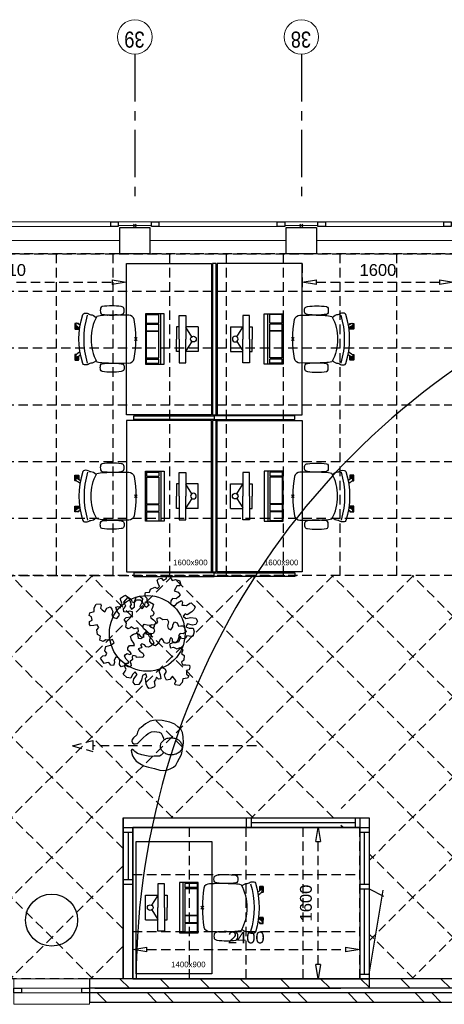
# Model space of a CAD drawing. Header units: millimetres. Extents: x -88840 to 85996, y -16279 to 104709.
# Tile 14 of 184: x -27987 to -23498, y 895 to 11300. Entities that reach past the tile are written whole.
import ezdxf

# ---------------------------------------------------------------- set-up
doc = ezdxf.new("R2010")
doc.units = ezdxf.units.MM
doc.header["$LTSCALE"] = 400
doc.header["$PDMODE"] = 3
doc.header["$PDSIZE"] = 15
doc.linetypes.add('CENTER', pattern=[2, 1.25, -0.25, 0.25, -0.25])
doc.linetypes.add('HIDDEN', pattern=[0.375, 0.25, -0.125])
for name, color, linetype in [('-gd', 2, 'Continuous'), ('-ve', 2, 'HIDDEN'), ('inlay', 6, 'Continuous'), ('inr', 4, 'Continuous'), ('looplijnen', 8, 'HIDDEN'), ('plafond', 255, 'HIDDEN'), ('plant', 114, 'Continuous'), ('plat', 5, 'Continuous'), ('sona-s008_ip0', 7, 'Continuous'), ('stramien', 1, 'CENTER'), ('symbol', 1, 'Continuous'), ('timmerwerk-ge', 150, 'Continuous')]:
    doc.layers.add(name, color=color, linetype=linetype)
for name, color, linetype, lineweight in [('Buitenkozijnen', 140, 'Continuous', 15), ('mat-baksteen', 5, 'Continuous', 25), ('mat-beton (ihwg)', 5, 'Continuous', 25), ('mat-kalkzandsteen', 5, 'Continuous', 25), ('None', 7, 'Continuous', 9)]:
    doc.layers.add(name, color=color, linetype=linetype, lineweight=lineweight)
doc.styles.add('Arial', font='arial.ttf', dxfattribs={"height": 176.388889})
doc.styles.add('Arial Narrow', font='ARIALN.TTF', dxfattribs={"height": 222.25})
doc.styles.get("Standard").update_dxf_attribs({"font": 'arial.ttf'})
doc.dimstyles.new('CAL-N1-050-25', dxfattribs={"dimscale": 50, "dimtxt": 2.5, "dimasz": 3, "dimexe": 1.5, "dimexo": 0, "dimgap": 0.3, "dimtad": 0, "dimdec": 4, "dimrnd": 1, "dimdsep": 46, "dimtxsty": 'Standard', "dimblk": 'CLOSED', "dimcen": 0, "dimdle": 1.25, "dimclrt": 249, "dimadec": 0, "dimazin": 0, "dimtfac": 0.9, "dimtdec": 4, "dimtix": 1, "dimtmove": 0, "dimatfit": 3, "dimldrblk": 'CLOSED', "dimfxl": 1, "dimtvp": 1, "dimtolj": 1, "dimtzin": 0, "dimarcsym": 0})

# ---------------------------------------------------------------- blocks, each defined once
blk = doc.blocks.new('plafond03')
at = {"layer": 'inlay'}
for points in [[(20558, -8252), (23158, -8252), (23158, -9952), (20558, -9952)], [(20658, -8352), (23058, -8352), (23058, -9952), (20658, -9952)]]:
    blk.add_lwpolyline(points, close=True, dxfattribs=at)
at = {"layer": 'plafond'}
for p, q in [((19850, -5690), (19850, -2292)), ((20450, -5690), (20450, -2292)), ((21050, -5690), (21050, -2292)), ((21650, -5690), (21650, -2292)), ((22250, -5690), (22250, -2292)), ((22850, -5690), (22850, -2292)), ((23450, -5690), (23450, -2292)), ((24050, -2690), (5215, -2690)), ((24050, -3290), (5215, -3290)), ((24050, -3890), (5215, -3890)), ((24050, -4490), (5215, -4490)), ((24050, -5090), (5215, -5090)), ((24050, -5690), (6875, -5690)), ((20558, -9426), (16822, -5690)), ((20232, -5690), (17670, -8252)), ((20558, -8577), (17671, -5690)), ((21081, -5690), (18519, -8252)), ((21081, -8252), (18519, -5690)), ((21929, -5690), (19042, -8577)), ((22778, -5690), (19042, -9426)), ((21930, -8252), (19368, -5690)), ((22779, -8252), (20217, -5690)), ((23626, -5690), (21064, -8252)), ((25327, -9952), (21065, -5690)), ((26176, -9952), (21914, -5690)), ((27024, -9952), (22762, -5690)), ((27873, -9952), (23611, -5690)), ((24073, -6092), (21913, -8252)), ((24921, -6092), (22861, -8152)), ((25770, -6092), (23158, -8704)), ((26618, -6092), (23158, -9552)), ((27467, -6092), (23607, -9952)), ((20658, -9952), (20658, -8352)), ((21258, -9952), (21258, -8352)), ((21858, -9952), (21858, -8352)), ((22458, -9952), (22458, -8352)), ((22879, -8352), (22858, -8332)), ((23058, -9952), (23058, -8352)), ((24479, -9952), (23158, -8632)), ((20236, -9952), (19042, -8758)), ((20558, -8758), (19364, -9952)), ((20658, -8852), (23058, -8852)), ((20658, -9452), (23058, -9452)), ((23630, -9952), (23158, -9480)), ((20558, -9607), (20213, -9952))]:
    blk.add_line(p, q, dxfattribs=at)
for points in [[(7270, -9952), (5440, -9952), (5440, -7522), (5215, -7522), (5215, -2292), (31910, -2292), (31910, -9707), (31730, -9707), (31730, -9952), (5440, -9952)], [(27670, -5690), (31910, -5690), (31910, -2292), (5215, -2292), (5215, -5690), (22390, -5690)]]:
    blk.add_lwpolyline(points, dxfattribs=at)
for points in [[(20558, -8252), (23158, -8252), (23158, -9952), (20558, -9952)], [(20658, -8352), (23058, -8352), (23058, -9952), (20658, -9952)]]:
    blk.add_lwpolyline(points, close=True, dxfattribs=at)
blk = doc.blocks.new('Kolom 280x320')
at = {"layer": 'mat-beton (ihwg)', "lineweight": 25}
blk.add_lwpolyline([(-300, 160), (-20, 160), (-20, -160), (-300, -160)], close=True, dxfattribs=at)
at = {"layer": 'None', "color": 92, "linetype": 'Continuous', "lineweight": 5}
blk.add_point((0, 0), dxfattribs=at)
blk = doc.blocks.new('Kolom O 550')
at = {"layer": 'mat-beton (ihwg)', "lineweight": 25}
blk.add_circle((0, 0), 275, dxfattribs=at)
blk = doc.blocks.new('Gevelpui best 1410 (2D)')
at = {"layer": 'Buitenkozijnen', "lineweight": 15}
for p, q in [((-260, 0), (-260, -1410)), ((-260, 0), (-210, 0)), ((-210, 0), (-210, -1410)), ((-260, -1410), (-210, -1410))]:
    blk.add_line(p, q, dxfattribs=at)
at = {"layer": 'Buitenkozijnen', "color": 92, "lineweight": 25}
for points in [[(-260, 0), (-210, 0), (-210, -80), (-260, -80)], [(-260, -1330), (-210, -1330), (-210, -1410), (-260, -1410)]]:
    blk.add_lwpolyline(points, close=True, dxfattribs=at)
at = {"layer": 'None', "color": 43, "linetype": 'Continuous', "lineweight": 9}
blk.add_line((-410, 15), (-410, -1425), dxfattribs=at)
blk = doc.blocks.new('Gevelpui best 800')
at = {"layer": 'Buitenkozijnen', "color": 43, "linetype": 'Continuous', "lineweight": 9}
blk.add_lwpolyline([(-400, 270), (400, 270), (400, 0), (-400, 0)], close=True, dxfattribs=at)
at = {"layer": 'Buitenkozijnen', "color": 140, "linetype": 'Continuous', "lineweight": 15}
blk.add_lwpolyline([(-400, 150), (400, 150), (400, 100), (-400, 100)], close=True, dxfattribs=at)
at = {"layer": 'Buitenkozijnen', "color": 92, "linetype": 'Continuous', "lineweight": 25}
for points in [[(-400, 150), (-320, 150), (-320, 100), (-400, 100)], [(320, 150), (400, 150), (400, 100), (320, 100)]]:
    blk.add_lwpolyline(points, close=True, dxfattribs=at)
blk = doc.blocks.new('*X57')
at = {"layer": 'None', "lineweight": 9}
for p, q in [((-11029, 19518), (-10929, 19618)), ((-11029, 19094), (-10929, 19194)), ((-11029, 18670), (-10929, 18770)), ((-11029, 18245), (-10929, 18345)), ((-11029, 17821), (-10929, 17921)), ((-11029, 17397), (-10929, 17497)), ((-11029, 16973), (-10929, 17073)), ((-11029, 16548), (-10929, 16648)), ((-11029, 16124), (-10929, 16224)), ((-11029, 15700), (-10929, 15800))]:
    blk.add_line(p, q, dxfattribs=at)
blk = doc.blocks.new('*X58')
at = {"layer": 'None', "lineweight": 9}
for p, q in [((-11179, 19934), (-11173, 19940)), ((-11179, 19757), (-11079, 19857)), ((-11179, 19227), (-11079, 19327)), ((-11179, 19050), (-11079, 19150)), ((-11179, 18520), (-11079, 18620)), ((-11179, 18343), (-11079, 18443)), ((-11179, 17812), (-11079, 17912)), ((-11179, 17636), (-11079, 17736)), ((-11179, 17105), (-11079, 17205)), ((-11179, 16929), (-11079, 17029)), ((-11179, 16398), (-11079, 16498)), ((-11179, 16222), (-11079, 16322)), ((-11179, 15691), (-11079, 15791)), ((-11179, 15515), (-11079, 15615))]:
    blk.add_line(p, q, dxfattribs=at)
blk = doc.blocks.new('symb-ps03_b2')
blk.add_lwpolyline([(82, -334), (93, -323), (110, -305), (120, -285), (121, -231), (122, -184), (116, -150), (104, -98), (91, -52), (69, -25), (58, -13), (50, -1), (49, 8), (59, 13), (76, 9), (115, -1), (145, -17), (172, -41), (196, -78), (221, -122), (236, -169), (250, -232), (266, -290), (270, -325), (267, -365), (252, -399), (235, -433), (213, -457), (181, -475), (141, -499), (103, -517), (27, -533), (-23, -539), (-83, -538), (-130, -528), (-165, -511), (-192, -479), (-218, -448), (-241, -394), (-258, -313), (-262, -242), (-251, -189), (-222, -138), (-185, -93), (-170, -72), (-134, -54), (-107, -46), (-75, -10), (-57, 2), (-38, 7), (-23, 1), (-12, -13), (-11, -28), (-13, -49), (-23, -61), (-75, -115), (-104, -145), (-121, -166), (-138, -200), (-142, -234), (-135, -284), (-123, -302), (-94, -319), (-69, -327), (-52, -333)])
blk.add_lwpolyline([(-75, -413, 0.078796), (-66, -458, 0.088041), (-46, -494, 0.105312), (-14, -518, 0.121926), (19, -526, 0.121926), (52, -517, 0.105312), (82, -490, 0.088041), (100, -454, 0.078796), (106, -408, 0.078796), (98, -363, 0.088041), (77, -328, 0.105312), (46, -303, 0.121926), (13, -296, 0.121926), (-21, -305, 0.105312), (-50, -331, 0.088041), (-69, -368, 0.078796)], format="xyb", close=True)
blk = doc.blocks.new('symb-ps09_b2')
at = {"layer": 'looplijnen'}
for p, q in [((0, 935), (-58, 718)), ((0, 935), (58, 718)), ((-58, 718), (58, 718)), ((0, 95), (0, 718)), ((0, -1011), (0, -327))]:
    blk.add_line(p, q, dxfattribs=at)
at = {"layer": 'symbol'}
blk.add_blockref('symb-ps03_b2', (-11, 300), dxfattribs=at)
blk = doc.blocks.new('SONA-S008_B2')
at = {"layer": '-gd'}
blk.add_open_spline([(-253, -510), (-88, -560), (88, -560), (253, -510)], degree=3, dxfattribs=at)
for points in [[(-207, -16), (-79, 5), (80, 5), (207, -16)], [(-253, -272), (-257, -207), (-252, -139), (-253, -74)], [(-253, -74), (-253, -52), (-233, -20), (-207, -16)], [(207, -16), (233, -20), (253, -52), (253, -74)], [(253, -74), (252, -139), (257, -207), (253, -272)], [(-343, -154), (-353, -221), (-352, -288), (-343, -355)], [(-325, -126), (-337, -132), (-340, -141), (-343, -154)], [(-278, -126), (-288, -121), (-315, -121), (-325, -126)], [(-261, -154), (-263, -141), (-266, -132), (-278, -126)], [(-261, -355), (-252, -288), (-250, -221), (-261, -154)], [(261, -355), (252, -288), (250, -221), (261, -154)], [(261, -154), (263, -141), (266, -132), (278, -126)], [(278, -126), (288, -121), (315, -121), (325, -126)], [(325, -126), (337, -132), (340, -141), (343, -154)], [(343, -154), (353, -221), (352, -288), (343, -355)], [(-255, -304), (-254, -304), (-253, -305), (-252, -305)], [(-239, -412), (-253, -366), (-250, -319), (-253, -272)], [(253, -272), (250, -319), (253, -366), (239, -412)], [(252, -298), (253, -297), (254, -297), (255, -297)], [(-343, -355), (-341, -363), (-334, -370), (-326, -372)], [(-326, -372), (-310, -376), (-293, -376), (-277, -372)], [(-277, -372), (-270, -370), (-262, -363), (-261, -355)], [(-251, -332), (-253, -332), (-255, -331), (-258, -330)], [(239, -412), (95, -494), (-95, -494), (-239, -412)], [(257, -323), (255, -324), (253, -324), (251, -325)], [(277, -372), (270, -370), (262, -363), (261, -355)], [(326, -372), (310, -376), (293, -376), (277, -372)], [(343, -355), (341, -363), (334, -370), (326, -372)], [(-272, -515), (-274, -534), (-274, -556), (-259, -560)], [(-256, -474), (-255, -489), (-270, -500), (-272, -515)], [(-227, -418), (-247, -437), (-256, -455), (-256, -474)], [(256, -474), (256, -455), (247, -437), (227, -418)], [(272, -515), (270, -500), (255, -489), (256, -474)], [(259, -560), (274, -556), (274, -534), (272, -515)], [(-259, -560), (-77, -614), (79, -614), (259, -560)], [(-222, -607), (-222, -605), (-221, -603), (-219, -603)], [(-222, -615), (-222, -615), (-222, -607), (-222, -607)], [(-219, -615), (-219, -615), (-222, -615), (-222, -615)], [(-222, -630), (-222, -630), (-222, -618), (-222, -618)], [(-222, -618), (-222, -618), (-199, -618), (-199, -618)], [(-219, -603), (-219, -603), (-192, -603), (-177, -603)], [(-199, -615), (-199, -615), (-219, -615), (-219, -615)], [(-199, -618), (-199, -618), (-199, -615), (-199, -615)], [(-199, -615), (-199, -615), (-187, -615), (-187, -615)], [(-199, -618), (-199, -618), (-189, -618), (-187, -618)], [(-183, -633), (-188, -629), (-190, -621), (-186, -615)], [(-185, -615), (-186, -615), (-187, -615), (-187, -615)], [(-187, -615), (-187, -615), (-187, -616), (-187, -617)], [(-186, -615), (-186, -615), (-176, -603), (-163, -584)], [(-135, -589), (-152, -614), (-165, -630), (-165, -630)], [(106, -607), (106, -605), (108, -603), (110, -603)], [(106, -615), (106, -615), (106, -607), (106, -607)], [(110, -615), (110, -615), (106, -615), (106, -615)], [(106, -630), (106, -630), (106, -618), (106, -618)], [(106, -618), (106, -618), (130, -618), (130, -618)], [(110, -603), (110, -603), (116, -603), (123, -603)], [(130, -615), (130, -615), (110, -615), (110, -615)], [(143, -630), (143, -630), (132, -615), (115, -592)], [(130, -618), (130, -618), (130, -615), (130, -615)], [(130, -615), (130, -615), (131, -615), (132, -615)], [(130, -618), (130, -618), (132, -618), (134, -618)], [(144, -587), (156, -604), (164, -615), (164, -615)], [(155, -603), (159, -603), (162, -603), (162, -603)], [(164, -615), (168, -621), (167, -629), (161, -633)], [(162, -603), (164, -603), (166, -605), (166, -607)], [(166, -615), (166, -615), (165, -615), (164, -615)], [(165, -618), (166, -618), (166, -618), (166, -618)], [(166, -607), (166, -607), (166, -615), (166, -615)], [(166, -618), (166, -618), (166, -619), (166, -620)], [(-199, -630), (-199, -630), (-222, -630), (-222, -630)], [(-222, -641), (-222, -641), (-222, -633), (-222, -633)], [(-222, -633), (-222, -633), (-219, -633), (-219, -633)], [(-219, -645), (-221, -645), (-222, -643), (-222, -641)], [(-219, -633), (-219, -633), (-199, -633), (-199, -633)], [(-167, -645), (-167, -645), (-219, -645), (-219, -645)], [(-199, -633), (-199, -633), (-199, -630), (-199, -630)], [(-199, -630), (-199, -630), (-187, -630), (-187, -630)], [(-199, -633), (-199, -633), (-187, -633), (-187, -633)], [(-186, -630), (-186, -630), (-187, -630), (-187, -630)], [(-187, -630), (-187, -630), (-187, -633), (-187, -633)], [(-187, -633), (-187, -633), (-185, -633), (-183, -633)], [(-165, -630), (-169, -636), (-177, -638), (-183, -633)], [(-183, -633), (-183, -633), (-183, -633), (-183, -633)], [(-167, -633), (-167, -633), (-166, -633), (-166, -633)], [(-163, -641), (-163, -643), (-165, -645), (-167, -645)], [(-166, -633), (-166, -633), (-163, -633), (-163, -633)], [(-163, -630), (-163, -630), (-163, -630), (-164, -630)], [(-163, -628), (-163, -629), (-163, -630), (-163, -630)], [(-163, -633), (-163, -633), (-163, -641), (-163, -641)], [(130, -630), (130, -630), (106, -630), (106, -630)], [(106, -641), (106, -641), (106, -633), (106, -633)], [(106, -633), (106, -633), (110, -633), (110, -633)], [(110, -645), (108, -645), (106, -643), (106, -641)], [(110, -633), (110, -633), (130, -633), (130, -633)], [(162, -644), (162, -644), (110, -645), (110, -645)], [(130, -633), (130, -633), (130, -630), (130, -630)], [(130, -630), (130, -630), (142, -630), (142, -630)], [(130, -633), (130, -633), (142, -633), (142, -633)], [(143, -630), (142, -630), (142, -630), (142, -630)], [(142, -630), (142, -630), (142, -633), (142, -633)], [(142, -633), (142, -633), (143, -633), (145, -633)], [(161, -633), (155, -637), (147, -636), (143, -630)], [(161, -633), (161, -633), (161, -633), (161, -633)], [(162, -633), (162, -633), (162, -633), (162, -633)], [(162, -633), (162, -633), (166, -633), (166, -633)], [(166, -641), (166, -643), (164, -644), (162, -644)], [(166, -630), (166, -630), (165, -630), (164, -630)], [(166, -626), (166, -628), (166, -630), (166, -630)], [(166, -633), (166, -633), (166, -641), (166, -641)]]:
    blk.add_open_spline(points, degree=3)
at = {"layer": 'sona-s008_ip0'}
blk.add_point((0, 0), dxfattribs=at)
blk = doc.blocks.new('SYMB-CMP4_B2')
for p, q in [((-130, 558), (130, 558)), ((-130, 558), (-130, 428)), ((130, 558), (130, 428)), ((-250, 358), (-250, 428)), ((-250, 428), (0, 428)), ((-25, 492), (-125, 428)), ((250, 428), (0, 428)), ((25, 492), (125, 428)), ((250, 358), (250, 428)), ((0, 358), (-250, 358)), ((-130, 358), (-130, 328)), ((-130, 328), (0, 328)), ((0, 358), (250, 358)), ((130, 328), (0, 328)), ((130, 358), (130, 328)), ((265, 200), (-265, 200)), ((-265, 200), (-265, 0)), ((265, 163), (-265, 163)), ((-167, 142), (-260, 142)), ((-260, 13), (-260, 142)), ((-167, 13), (-167, 142)), ((-88, 142), (-159, 142)), ((-159, 13), (-159, 142)), ((-88, 13), (-88, 142)), ((200, 142), (-82, 142)), ((-82, 13), (-82, 142)), ((200, 13), (200, 142)), ((255, 142), (212, 142)), ((212, 13), (212, 142)), ((255, 13), (255, 142)), ((265, 0), (265, 200)), ((-265, 0), (265, 0)), ((-167, 13), (-260, 13)), ((-88, 13), (-159, 13)), ((200, 13), (-82, 13)), ((255, 13), (212, 13))]:
    blk.add_line(p, q)
blk.add_circle((0, 508), 30)
blk = doc.blocks.new('_CLOSED')
at = {"color": 0, "linetype": 'ByBlock'}
for p, q in [((-1, 0.167), (0, 0)), ((-1, 0.167), (-1, -0.167)), ((0, 0), (-1, -0.167))]:
    blk.add_line(p, q, dxfattribs=at)
blk = doc.blocks.new('*D1518')
at = {"layer": '-ve', "color": 0, "lineweight": -2, "transparency": 16777216}
for p, q in [((-66792, 31165), (-66792, 31548)), ((-64392, 31165), (-64392, 31548)), ((-66642, 31473), (-64542, 31473))]:
    blk.add_line(p, q, dxfattribs=at)
at = {"layer": 'Defpoints', "color": 0, "transparency": 16777216}
for p in [(-64392, 31473), (-66792, 31165), (-64392, 31165)]:
    blk.add_point(p, dxfattribs=at)
at = {"layer": '-ve', "color": 0, "lineweight": -2, "transparency": 16777216, "xscale": 150, "yscale": 150, "zscale": 150, "rotation": 180}
blk.add_blockref('_CLOSED', (-66792, 31473), dxfattribs=at)
at = {"layer": '-ve', "color": 0, "lineweight": -2, "transparency": 16777216, "xscale": 150, "yscale": 150, "zscale": 150}
blk.add_blockref('_CLOSED', (-64392, 31473), dxfattribs=at)
at = {"layer": '-ve', "color": 249, "transparency": 16777216, "insert": (-65592, 31600), "char_height": 125, "attachment_point": 5}
blk.add_mtext('\\A1;2400', dxfattribs=at)
blk = doc.blocks.new('*D1519')
at = {"layer": '-ve', "color": 0, "lineweight": -2, "transparency": 16777216}
for p, q in [((-64774, 32765), (-64908, 32765)), ((-64833, 31315), (-64833, 32615)), ((-64774, 31165), (-64908, 31165))]:
    blk.add_line(p, q, dxfattribs=at)
at = {"layer": 'Defpoints', "color": 0, "transparency": 16777216}
for p in [(-64833, 32765), (-64774, 32765), (-64774, 31165)]:
    blk.add_point(p, dxfattribs=at)
at = {"layer": '-ve', "color": 0, "lineweight": -2, "transparency": 16777216, "xscale": 150, "yscale": 150, "zscale": 150}
for p, rotation in [((-64833, 32765), 90), ((-64833, 31165), 270)]:
    blk.add_blockref('_CLOSED', p, dxfattribs=dict(at, rotation=rotation))
at = {"layer": '-ve', "color": 249, "transparency": 16777216, "insert": (-64961, 31965), "char_height": 125, "attachment_point": 5, "rotation": 90}
blk.add_mtext('\\A1;1600', dxfattribs=at)
blk = doc.blocks.new('*D1524')
at = {"layer": '-ve', "color": 0, "lineweight": -2, "transparency": 16777216}
for p, q in [((-69370, 38725), (-69370, 38451)), ((-66860, 38725), (-66860, 38451)), ((-69220, 38526), (-67010, 38526))]:
    blk.add_line(p, q, dxfattribs=at)
at = {"layer": 'Defpoints', "color": 0, "transparency": 16777216}
for p in [(-69370, 38725), (-66860, 38725), (-66860, 38526)]:
    blk.add_point(p, dxfattribs=at)
at = {"layer": '-ve', "color": 0, "lineweight": -2, "transparency": 16777216, "xscale": 150, "yscale": 150, "zscale": 150, "rotation": 180}
blk.add_blockref('_CLOSED', (-69370, 38526), dxfattribs=at)
at = {"layer": '-ve', "color": 0, "lineweight": -2, "transparency": 16777216, "xscale": 150, "yscale": 150, "zscale": 150}
blk.add_blockref('_CLOSED', (-66860, 38526), dxfattribs=at)
at = {"layer": '-ve', "color": 249, "transparency": 16777216, "insert": (-68115, 38654), "char_height": 125, "attachment_point": 5}
blk.add_mtext('\\A1;2510', dxfattribs=at)
blk = doc.blocks.new('*D1529')
at = {"layer": '-ve', "color": 0, "lineweight": -2, "transparency": 16777216}
for p, q in [((-65000, 38725), (-65000, 38451)), ((-63400, 38725), (-63400, 38451)), ((-64850, 38526), (-63550, 38526))]:
    blk.add_line(p, q, dxfattribs=at)
at = {"layer": 'Defpoints', "color": 0, "transparency": 16777216}
for p in [(-65000, 38725), (-63400, 38725), (-63400, 38526)]:
    blk.add_point(p, dxfattribs=at)
at = {"layer": '-ve', "color": 0, "lineweight": -2, "transparency": 16777216, "xscale": 150, "yscale": 150, "zscale": 150, "rotation": 180}
blk.add_blockref('_CLOSED', (-65000, 38526), dxfattribs=at)
at = {"layer": '-ve', "color": 0, "lineweight": -2, "transparency": 16777216, "xscale": 150, "yscale": 150, "zscale": 150}
blk.add_blockref('_CLOSED', (-63400, 38526), dxfattribs=at)
at = {"layer": '-ve', "color": 249, "transparency": 16777216, "insert": (-64200, 38654), "char_height": 125, "attachment_point": 5}
blk.add_mtext('\\A1;1600', dxfattribs=at)
blk = doc.blocks.new('SYMB-BM02_B2')
at = {"layer": 'plant'}
blk.add_lwpolyline([(98, 356), (66, 371), (46, 367), (23, 344), (26, 317), (5, 314), (-27, 337), (-68, 353), (-84, 340), (-93, 315), (-77, 290), (-84, 262), (-106, 274), (-134, 301), (-166, 298), (-190, 273), (-184, 246), (-181, 209), (-209, 214), (-256, 237), (-302, 241), (-315, 221), (-325, 198), (-329, 157), (-315, 134), (-286, 119), (-263, 95), (-270, 73), (-298, 80), (-306, 68), (-307, 29), (-341, 38), (-375, 66), (-406, 70), (-427, 48), (-413, 13), (-402, -28), (-381, -27), (-361, -62), (-377, -76), (-407, -84), (-423, -126), (-448, -119), (-475, -126), (-482, -158), (-448, -194), (-447, -249), (-411, -258), (-363, -237), (-327, -242), (-307, -272), (-338, -303), (-366, -308), (-398, -333), (-381, -365), (-338, -377), (-336, -406), (-332, -436), (-252, -458), (-234, -418), (-243, -383), (-220, -358), (-184, -372), (-140, -344), (-141, -283), (-132, -230), (-84, -233), (-86, -271), (-59, -312), (-68, -354), (-36, -386), (7, -361), (39, -388), (98, -377), (116, -344), (153, -351), (160, -393), (171, -436), (193, -440), (228, -426), (230, -390), (275, -385), (300, -408), (328, -386), (326, -329), (369, -315), (403, -276), (387, -222), (366, -221), (339, -240), (312, -226), (275, -205), (309, -165), (312, -121), (278, -112), (241, -110), (205, -137), (171, -126), (146, -92), (166, -59), (184, -44), (228, -57), (285, -55), (282, -25), (255, -2), (285, 14), (305, 34), (353, 32), (371, 38), (382, 84), (382, 111), (350, 130), (317, 139), (248, 136), (232, 114), (194, 121), (209, 166), (266, 187), (314, 230), (310, 274), (271, 296), (232, 280), (187, 233), (150, 251), (176, 290), (219, 319), (203, 365), (155, 404), (121, 376), (98, 356)], dxfattribs=at)
blk = doc.blocks.new('BD C209')
at = {"layer": 'Buitenkozijnen', "lineweight": 15}
for points in [[(20505, -1992.28186), (20505, -1952.24122), (20855, -1952.24122), (20855, -1992.28186)], [(22265, -1992.28186), (22265, -1952.24122), (22615, -1952.24122), (22615, -1992.28186)]]:
    blk.add_lwpolyline(points, close=True, dxfattribs=at)
at = {"layer": 'inlay'}
blk.add_arc((28558.57332, -9963.28774), 7864.77886, 111.628478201, 179.919524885, dxfattribs=at)
at = {"layer": 'inr'}
for points in [[(21490, -2392.28186), (21490, -3992.28186), (20590, -3992.28186), (20590, -2392.28186)], [(21500, -2392.28186), (21500, -3992.28186), (21540, -3992.28186), (21540, -2392.28186)], [(21550, -2392.28186), (21550, -3992.28186), (22450, -3992.28186), (22450, -2392.28186)], [(21490, -5652.28186), (21490, -4052.28186), (20590, -4052.28186), (20590, -5652.28186)], [(20670, -4002.28186), (21520, -4002.28186), (21520, -4042.28186), (20670, -4042.28186)], [(21500, -4052.28186), (21500, -5652.28186), (21540, -5652.28186), (21540, -4052.28186)], [(22370, -4002.28186), (21520, -4002.28186), (21520, -4042.28186), (22370, -4042.28186)], [(21550, -5652.28186), (21550, -4052.28186), (22450, -4052.28186), (22450, -5652.28186)], [(20670, -5702.28186), (21520, -5702.28186), (21520, -5662.28186), (20670, -5662.28186)], [(22370, -5702.28186), (21520, -5702.28186), (21520, -5662.28186), (22370, -5662.28186)], [(20693.85299, -9900.58723), (20693.85299, -8500.58723), (21493.85299, -8500.58723), (21493.85299, -9900.58723)]]:
    blk.add_lwpolyline(points, close=True, dxfattribs=at)
at = {"layer": 'mat-baksteen', "lineweight": 25}
for p, q in [((20200, -10102.24122), (20200, -10202.24122)), ((24680, -10102.24122), (20200, -10102.24122)), ((24680, -10202.24122), (20200, -10202.24122))]:
    blk.add_line(p, q, dxfattribs=at)
at = {"layer": 'mat-kalkzandsteen', "lineweight": 25}
for p, q in [((20200, -9952.24122), (20200, -10052.24122)), ((24680, -9952.24122), (20200, -9952.24122)), ((24680, -10052.24122), (20200, -10052.24122))]:
    blk.add_line(p, q, dxfattribs=at)
at = {"layer": 'None', "color": 43, "linetype": 'Continuous', "lineweight": 9}
for centre in [(20680, 0), (22440, 0)]:
    blk.add_circle(centre, 182.60642, dxfattribs=at)
at = {"layer": 'plat'}
for p, q in [((20558.03864, -8252.24122), (23158.03864, -8252.24122)), ((20558.03864, -8252.24122), (20558.03864, -9952.24122)), ((21858.03864, -8252.24122), (21858.03864, -8352.24122)), ((21908.03864, -8252.24122), (21908.03864, -8352.24122)), ((21908.03864, -8302.24122), (23008.03864, -8302.24122)), ((23008.03864, -8252.24122), (23008.03864, -8352.24122)), ((23058.03864, -8252.24122), (23058.03864, -9952.24122)), ((23158.03864, -8252.24122), (23158.03864, -10052.24122)), ((20558.03864, -8352.24122), (23158.03864, -8352.24122)), ((20558.03864, -8402.24122), (20658.03864, -8402.24122)), ((20608.03864, -8402.24122), (20608.03864, -8902.24122)), ((20658.03864, -8352.24122), (20658.03864, -9952.24122)), ((23058.03864, -8402.24122), (23158.03864, -8402.24122)), ((23108.03864, -8952.24122), (23108.03864, -8402.24122)), ((20558.03864, -8902.24122), (20658.03864, -8902.24122)), ((20558.03864, -8952.24122), (20658.03864, -8952.24122)), ((23058.03864, -8952.24122), (23158.03864, -8952.24122)), ((23058.03864, -9002.24122), (23158.03864, -9002.24122)), ((23108.03864, -9902.24122), (23108.03864, -9002.24122)), ((23158.03864, -9002.24122), (23310.19622, -9080.98921)), ((23158.03864, -9902.24122), (23306.57327, -9014.58685)), ((20658.03864, -9952.24122), (23158.03864, -9952.24122)), ((23058.03864, -9902.24122), (23158.03864, -9902.24122)), ((20258.03864, -10052.24122), (22858.03864, -10052.24122))]:
    blk.add_line(p, q, dxfattribs=at)
at = {"layer": 'stramien'}
for p, q in [((20680, -182.60642), (20680, -1682.60642)), ((22440, -182.60642), (22440, -1682.60642))]:
    blk.add_line(p, q, dxfattribs=at)
at = {"layer": 'timmerwerk-ge'}
for p, q in [((20358.03864, -10052.24122), (20288.03864, -10052.24122)), ((20358.03864, -10052.24122), (20288.03864, -10052.24122)), ((22758.03864, -10052.24122), (22828.03864, -10052.24122))]:
    blk.add_line(p, q, dxfattribs=at)
blk.add_circle((20810.93618, -6302.35374), 400, dxfattribs=at)
at = {"layer": 'Buitenkozijnen', "color": 7}
for name, p, rotation in [('Gevelpui best 1410 (2D)', (19095, -1742.28186), 90), ('Gevelpui best 1410 (2D)', (20855, -1742.28186), 90), ('Gevelpui best 1410 (2D)', (22615, -1742.28186), 90), ('Gevelpui best 800', (19800, -9952.24122), 180)]:
    blk.add_blockref(name, p, dxfattribs=dict(at, rotation=rotation))
at = {"layer": 'inr', "xscale": -1}
for p, rotation in [((20690, -3192.28186), 270), ((22350, -4852.28186), 90)]:
    blk.add_blockref('SONA-S008_B2', p, dxfattribs=dict(at, rotation=rotation))
at = {"layer": 'inr'}
for p, rotation in [((22350, -3192.28186), 90), ((20690, -4852.28186), 270)]:
    blk.add_blockref('SONA-S008_B2', p, dxfattribs=dict(at, rotation=rotation))
at = {"layer": 'inr', "extrusion": (0, 0, -1), "zscale": -1, "rotation": 270}
blk.add_blockref('SONA-S008_B2', (-21393.85299, -9200.58723), dxfattribs=at)
at = {"layer": 'mat-baksteen', "rotation": 90}
blk.add_blockref('*X58', (40140, 976.65878), dxfattribs=at)
at = {"layer": 'mat-beton (ihwg)', "color": 7, "rotation": 90}
for name, p in [('Kolom 280x320', (20680, -1992.28186)), ('Kolom 280x320', (22440, -1992.28186)), ('Kolom O 550', (19800, -9332.28186))]:
    blk.add_blockref(name, p, dxfattribs=at)
at = {"layer": 'mat-kalkzandsteen', "rotation": 90}
blk.add_blockref('*X57', (40140, 976.65878), dxfattribs=at)
at = {"layer": 'symbol'}
for p, rotation in [((20791.4887, -3192.28186), 270), ((22248.5113, -4852.28186), 90.00000000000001), ((21350.33301, -9200.58723), 90)]:
    blk.add_blockref('SYMB-CMP4_B2', p, dxfattribs=dict(at, rotation=rotation))
at = {"layer": 'symbol', "xscale": -1}
for name, p, rotation in [('SYMB-CMP4_B2', (22248.5113, -3192.28186), 90), ('SYMB-CMP4_B2', (20791.4887, -4852.28186), 270), ('symb-ps09_b2', (20954.44363, -7491.47452), 90)]:
    blk.add_blockref(name, p, dxfattribs=dict(at, rotation=rotation))
at = {"layer": 'symbol', "yscale": 0.8400000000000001, "zscale": 0.8400000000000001}
for p, xscale, rotation in [((20996.98418, -6124.82681), -0.8399999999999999, 213.3697457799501), ((20603.93729, -6233.30085), -0.8399999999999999, 290.0420320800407), ((20872.88426, -6553.7213), -0.84, 98.73209960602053)]:
    blk.add_blockref('SYMB-BM02_B2', p, dxfattribs=dict(at, xscale=xscale, rotation=rotation))
at = {"layer": 'None', "color": 8, "char_height": 169.333333, "attachment_point": 1, "rotation": 180, "style": 'Arial Narrow'}
for s, insert in [('39', (20784.00231, -112.75759)), ('38', (22544.00231, -112.75759))]:
    blk.add_mtext(s, dxfattribs=dict(at, insert=insert))
at = {"layer": 'plat', "char_height": 59.266667, "attachment_point": 1, "style": 'Arial'}
for s, insert in [('1600x900', (21085.02005, -5523.34974)), ('1600x900', (22045.02005, -5523.34974)), ('1400x900', (21063.67126, -9771.23508))]:
    blk.add_mtext(s, dxfattribs=dict(at, insert=insert))
at = {"layer": '-ve'}
for p1, p2, distance, picture, middle in [((18080, -2392.28186), (20590, -2392.28186), -199.18157, '*D1524', (19335, -2463.82018)), ((22450, -2392.28186), (24050, -2392.28186), -199.18157, '*D1529', (23250, -2463.82018)), ((22675.84297, -9952.24122), (22675.84297, -8352.24122), 59.62625, '*D1519', (22488.57348, -9152.24122)), ((20658.03864, -9952.24122), (23058.03864, -9952.24122), 307.52308, '*D1518', (21858.03864, -9517.0749))]:
    dim = blk.add_aligned_dim(p1=p1, p2=p2, distance=distance, dimstyle='CAL-N1-050-25', dxfattribs=at)
    dim.commit()
    dim.dimension.update_dxf_attribs({"geometry": picture, "text_midpoint": middle, "insert": (87449.7156, -41117.3286)})

msp = doc.modelspace()

# ---------------------------------------------------------------- block references
at = {"layer": '-ve'}
for name in ['BD C209', 'plafond03']:
    msp.add_blockref(name, (-47449.7156, 11117.3286), dxfattribs=at)

doc.saveas('drawing.dxf')
